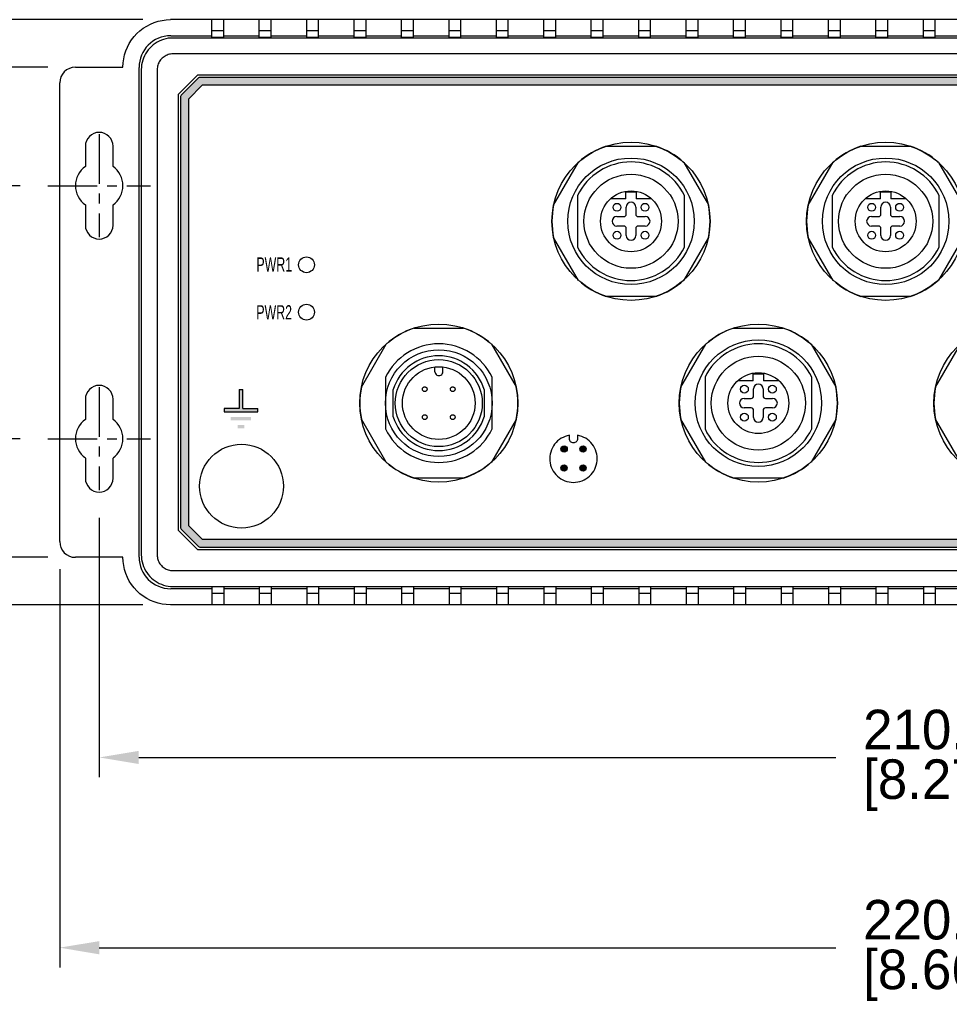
# Model space of a CAD drawing. Header units: inches. Extents: x 0 to 559, y 0 to 432.
# Tile 2 of 5: x 124 to 242, y 136 to 261. Entities that reach past the tile are written whole.
import ezdxf

# ---------------------------------------------------------------- set-up
doc = ezdxf.new("R2010")
doc.units = ezdxf.units.IN
doc.header["$LTSCALE"] = 10
doc.header["$MEASUREMENT"] = 0
doc.linetypes.add('CENTER', pattern=[0.4, 0.25, -0.05, 0.05, -0.05])
doc.layers.add('CENTER', color=40, linetype='CENTER')
doc.layers.add('DIMENSIONS', color=140, linetype='Continuous')
doc.dimstyles.get("Standard").update_dxf_attribs({"dimtxt": 5, "dimasz": 5, "dimexe": 2.5, "dimexo": 3.5, "dimgap": 1, "dimtad": 0, "dimtih": 1, "dimtoh": 1, "dimdec": 1, "dimzin": 0, "dimdsep": 46, "dimtxsty": 'Standard', "dimcen": 0, "dimadec": 0, "dimazin": 0, "dimtfac": 1, "dimtdec": 1, "dimtofl": 0, "dimtmove": 0, "dimatfit": 3, "dimfxl": 1, "dimtolj": 1, "dimtzin": 0, "dimarcsym": 0})

# ---------------------------------------------------------------- blocks, each defined once
blk = doc.blocks.new('*D32')
at = {"layer": 'DEFPOINTS', "color": 0, "transparency": 16777216}
for p in [(127.8, 239.91), (112.41, 207.91), (127.8, 207.91)]:
    blk.add_point(p, dxfattribs=at)
at = {"layer": 'DIMENSIONS', "color": 0, "lineweight": -2, "transparency": 16777216}
for p, q in [((124.3, 239.91), (109.91, 239.91)), ((112.41, 234.91), (112.41, 230.91)), ((112.41, 212.91), (112.41, 216.91)), ((124.3, 207.91), (109.91, 207.91))]:
    blk.add_line(p, q, dxfattribs=at)
at = {"layer": 'DIMENSIONS', "color": 0, "transparency": 16777216}
for points in [[(111.58, 234.91), (113.24, 234.91), (112.41, 239.91)], [(111.58, 212.91), (113.24, 212.91), (112.41, 207.91)]]:
    blk.add_solid(points, dxfattribs=at)
at = {"layer": 'DIMENSIONS', "color": 0, "transparency": 16777216, "char_height": 5, "attachment_point": 5}
for s, insert in [('\\A1;32.0', (112.41, 227.41)), ('\\A1;[1.26]', (112.41, 220.41))]:
    blk.add_mtext(s, dxfattribs=dict(at, insert=insert))
blk = doc.blocks.new('*D33')
at = {"layer": 'DEFPOINTS', "color": 0, "transparency": 16777216}
for p in [(81.67, 254.91), (131.3, 254.91), (131.3, 192.91)]:
    blk.add_point(p, dxfattribs=at)
at = {"layer": 'DIMENSIONS', "color": 0, "lineweight": -2, "transparency": 16777216}
for p, q in [((127.8, 254.91), (79.17, 254.91)), ((81.67, 249.91), (81.67, 230.91)), ((81.67, 197.91), (81.67, 216.91)), ((127.8, 192.91), (79.17, 192.91))]:
    blk.add_line(p, q, dxfattribs=at)
at = {"layer": 'DIMENSIONS', "color": 0, "transparency": 16777216}
for points in [[(80.83, 249.91), (82.5, 249.91), (81.67, 254.91)], [(80.83, 197.91), (82.5, 197.91), (81.67, 192.91)]]:
    blk.add_solid(points, dxfattribs=at)
at = {"layer": 'DIMENSIONS', "color": 0, "transparency": 16777216, "char_height": 5, "attachment_point": 5}
for s, insert in [('\\A1;62.0', (81.67, 227.41)), ('\\A1;[2.44]', (81.67, 220.41))]:
    blk.add_mtext(s, dxfattribs=dict(at, insert=insert))
blk = doc.blocks.new('*D34')
at = {"layer": 'DEFPOINTS', "color": 0, "transparency": 16777216}
for p in [(50.34, 260.91), (143.3, 260.91), (143.3, 186.91)]:
    blk.add_point(p, dxfattribs=at)
at = {"layer": 'DIMENSIONS', "color": 0, "lineweight": -2, "transparency": 16777216}
for p, q in [((139.8, 260.91), (47.84, 260.91)), ((50.34, 255.91), (50.34, 230.91)), ((50.34, 191.91), (50.34, 216.91)), ((139.8, 186.91), (47.84, 186.91))]:
    blk.add_line(p, q, dxfattribs=at)
at = {"layer": 'DIMENSIONS', "color": 0, "transparency": 16777216}
for points in [[(49.51, 255.91), (51.18, 255.91), (50.34, 260.91)], [(49.51, 191.91), (51.18, 191.91), (50.34, 186.91)]]:
    blk.add_solid(points, dxfattribs=at)
at = {"layer": 'DIMENSIONS', "color": 0, "transparency": 16777216, "char_height": 5, "attachment_point": 5}
for s, insert in [('\\A1;74.0', (50.34, 227.41)), ('\\A1;[2.91]', (50.34, 220.41))]:
    blk.add_mtext(s, dxfattribs=dict(at, insert=insert))
blk = doc.blocks.new('*D35')
at = {"layer": 'DEFPOINTS', "color": 0, "transparency": 16777216}
for p in [(134.3, 201.41), (344.3, 201.41), (344.3, 167.6)]:
    blk.add_point(p, dxfattribs=at)
at = {"layer": 'DIMENSIONS', "color": 0, "lineweight": -2, "transparency": 16777216}
for p, q in [((134.3, 197.91), (134.3, 165.1)), ((344.3, 197.91), (344.3, 165.1)), ((139.3, 167.6), (227.47, 167.6)), ((339.3, 167.6), (251.14, 167.6))]:
    blk.add_line(p, q, dxfattribs=at)
at = {"layer": 'DIMENSIONS', "color": 0, "transparency": 16777216}
for points in [[(139.3, 168.43), (139.3, 166.77), (134.3, 167.6)], [(339.3, 168.43), (339.3, 166.77), (344.3, 167.6)]]:
    blk.add_solid(points, dxfattribs=at)
at = {"layer": 'DIMENSIONS', "color": 0, "transparency": 16777216, "char_height": 5, "attachment_point": 5}
for s, insert in [('\\A1;210.0', (239.3, 171.1)), ('\\A1;[8.27]', (239.3, 164.1))]:
    blk.add_mtext(s, dxfattribs=dict(at, insert=insert))
blk = doc.blocks.new('*D36')
at = {"layer": 'DEFPOINTS', "color": 0, "transparency": 16777216}
for p in [(129.3, 194.91), (349.3, 194.91), (349.3, 143.54)]:
    blk.add_point(p, dxfattribs=at)
at = {"layer": 'DIMENSIONS', "color": 0, "lineweight": -2, "transparency": 16777216}
for p, q in [((129.3, 191.41), (129.3, 141.04)), ((349.3, 191.41), (349.3, 141.04)), ((134.3, 143.54), (227.47, 143.54)), ((344.3, 143.54), (251.14, 143.54))]:
    blk.add_line(p, q, dxfattribs=at)
at = {"layer": 'DIMENSIONS', "color": 0, "transparency": 16777216}
for points in [[(134.3, 144.37), (134.3, 142.7), (129.3, 143.54)], [(344.3, 144.37), (344.3, 142.7), (349.3, 143.54)]]:
    blk.add_solid(points, dxfattribs=at)
at = {"layer": 'DIMENSIONS', "color": 0, "transparency": 16777216, "char_height": 5, "attachment_point": 5}
for s, insert in [('\\A1;220.0', (239.3, 147.04)), ('\\A1;[8.66]', (239.3, 140.04))]:
    blk.add_mtext(s, dxfattribs=dict(at, insert=insert))

msp = doc.modelspace()

# ---------------------------------------------------------------- hatches: boundary and pattern name
at = {"ltscale": 2}
h = msp.add_hatch(color=256, dxfattribs=at)
edge = h.paths.add_edge_path()
edge.add_line((146.87, 253.55), (144.66, 251.35))
edge.add_arc((144.8, 251.21), 0.2, 135, 180)
edge.add_line((144.6, 251.21), (144.6, 196.62))
edge.add_arc((144.8, 196.62), 0.2, 180, 225)
edge.add_line((144.66, 196.48), (146.87, 194.27))
edge.add_arc((147.01, 194.41), 0.2, 225, 270)
edge.add_line((147.01, 194.21), (331.59, 194.21))
edge.add_arc((331.59, 194.41), 0.2, 270, 315)
edge.add_line((331.74, 194.27), (333.94, 196.48))
edge.add_arc((333.8, 196.62), 0.2, 315, 360)
edge.add_line((334, 196.62), (334, 251.21))
edge.add_arc((333.8, 251.21), 0.2, 0, 45)
edge.add_line((333.94, 251.35), (331.74, 253.55))
edge.add_arc((331.59, 253.41), 0.2, 45, 90)
edge.add_line((331.59, 253.61), (147.01, 253.61))
edge.add_arc((147.01, 253.41), 0.2, 90, 135)
h.paths.add_polyline_path([(331.26, 252.61), (147.34, 252.61), (145.6, 250.87), (145.6, 196.95), (147.34, 195.21), (331.26, 195.21), (333, 196.95), (333, 250.87)], flags=16)
h = msp.add_hatch(color=256)
h.paths.add_polyline_path([(150.94, 210.67), (150.94, 210.24), (153.51, 210.24), (153.51, 210.67)])
h.paths.add_polyline_path([(151.8, 209.63), (151.8, 209.21), (152.66, 209.21), (152.66, 209.63)])
h.paths.add_polyline_path([(152.02, 214.13), (152.02, 211.72), (150.11, 211.72), (150.11, 211.29), (154.35, 211.29), (154.35, 211.72), (152.45, 211.72), (152.45, 214.13)])
h = msp.add_hatch(color=256)
edge = h.paths.add_edge_path()
edge.add_spline(control_points=[(192.71, 206.61), (192.71, 206.39), (192.89, 206.21), (193.11, 206.21), (193.11, 206.21), (193.33, 206.21), (193.51, 206.39), (193.51, 206.61), (193.51, 206.61), (193.51, 206.83), (193.33, 207.01), (193.11, 207.01), (193.11, 207.01), (192.89, 207.01), (192.71, 206.83), (192.71, 206.61)], knot_values=[0, 0, 0, 0, 0.25, 0.25, 0.25, 0.2501, 0.5, 0.5, 0.5, 0.5001, 0.75, 0.75, 0.75, 0.7501, 1, 1, 1, 1], degree=3, periodic=0)
h = msp.add_hatch(color=256)
edge = h.paths.add_edge_path()
edge.add_spline(control_points=[(195.1, 206.61), (195.1, 206.39), (195.28, 206.21), (195.5, 206.21), (195.5, 206.21), (195.72, 206.21), (195.9, 206.39), (195.9, 206.61), (195.9, 206.61), (195.9, 206.83), (195.72, 207.01), (195.5, 207.01), (195.5, 207.01), (195.28, 207.01), (195.1, 206.83), (195.1, 206.61)], knot_values=[0, 0, 0, 0, 0.25, 0.25, 0.25, 0.2501, 0.5, 0.5, 0.5, 0.5001, 0.75, 0.75, 0.75, 0.7501, 1, 1, 1, 1], degree=3, periodic=0)
h = msp.add_hatch(color=256)
edge = h.paths.add_edge_path()
edge.add_spline(control_points=[(192.7, 204.21), (192.7, 203.99), (192.88, 203.81), (193.1, 203.81), (193.1, 203.81), (193.32, 203.81), (193.5, 203.99), (193.5, 204.21), (193.5, 204.21), (193.5, 204.43), (193.32, 204.61), (193.1, 204.61), (193.1, 204.61), (192.88, 204.61), (192.7, 204.43), (192.7, 204.21)], knot_values=[0, 0, 0, 0, 0.25, 0.25, 0.25, 0.2501, 0.5, 0.5, 0.5, 0.5001, 0.75, 0.75, 0.75, 0.7501, 1, 1, 1, 1], degree=3, periodic=0)
h = msp.add_hatch(color=256)
edge = h.paths.add_edge_path()
edge.add_spline(control_points=[(195.1, 204.21), (195.1, 203.99), (195.28, 203.81), (195.5, 203.81), (195.5, 203.81), (195.72, 203.81), (195.9, 203.99), (195.9, 204.21), (195.9, 204.21), (195.9, 204.43), (195.72, 204.61), (195.5, 204.61), (195.5, 204.61), (195.28, 204.61), (195.1, 204.43), (195.1, 204.21)], knot_values=[0, 0, 0, 0, 0.25, 0.25, 0.25, 0.2501, 0.5, 0.5, 0.5, 0.5001, 0.75, 0.75, 0.75, 0.7501, 1, 1, 1, 1], degree=3, periodic=0)

# ---------------------------------------------------------------- linework, layer by layer
for p, q in [((335.31, 260.91), (143.3, 260.91)), ((148.55, 258.64), (148.55, 260.91)), ((150.05, 258.64), (150.05, 260.91)), ((154.55, 258.64), (154.55, 260.91)), ((156.05, 258.64), (156.05, 260.91)), ((160.55, 258.64), (160.55, 260.91)), ((162.05, 258.64), (162.05, 260.91)), ((166.55, 258.64), (166.55, 260.91)), ((168.05, 258.64), (168.05, 260.91)), ((172.55, 258.64), (172.55, 260.91)), ((174.05, 258.64), (174.05, 260.91)), ((178.55, 258.64), (178.55, 260.91)), ((180.05, 258.64), (180.05, 260.91)), ((184.55, 258.64), (184.55, 260.91)), ((186.05, 258.64), (186.05, 260.91)), ((190.55, 258.64), (190.55, 260.91)), ((192.05, 258.64), (192.05, 260.91)), ((196.55, 258.64), (196.55, 260.91)), ((198.05, 258.64), (198.05, 260.91)), ((202.55, 258.64), (202.55, 260.91)), ((204.05, 258.64), (204.05, 260.91)), ((208.55, 258.64), (208.55, 260.91)), ((210.05, 258.64), (210.05, 260.91)), ((214.55, 258.64), (214.55, 260.91)), ((216.05, 258.64), (216.05, 260.91)), ((220.55, 258.64), (220.55, 260.91)), ((222.05, 258.64), (222.05, 260.91)), ((226.55, 258.64), (226.55, 260.91)), ((228.05, 258.64), (228.05, 260.91)), ((232.55, 258.64), (232.55, 260.91)), ((234.05, 258.64), (234.05, 260.91)), ((238.55, 258.64), (238.55, 260.91)), ((240.05, 258.64), (240.05, 260.91)), ((150.05, 259.49), (148.55, 259.49)), ((156.05, 259.49), (154.55, 259.49)), ((162.05, 259.49), (160.55, 259.49)), ((168.05, 259.49), (166.55, 259.49)), ((174.05, 259.49), (172.55, 259.49)), ((180.05, 259.49), (178.55, 259.49)), ((186.05, 259.49), (184.55, 259.49)), ((192.05, 259.49), (190.55, 259.49)), ((198.05, 259.49), (196.55, 259.49)), ((204.05, 259.49), (202.55, 259.49)), ((210.05, 259.49), (208.55, 259.49)), ((216.05, 259.49), (214.55, 259.49)), ((222.05, 259.49), (220.55, 259.49)), ((228.05, 259.49), (226.55, 259.49)), ((234.05, 259.49), (232.55, 259.49)), ((240.05, 259.49), (238.55, 259.49)), ((143.34, 258.87), (148.55, 258.87)), ((334.99, 258.59), (143.62, 258.59)), ((150.05, 258.64), (148.55, 258.64)), ((150.05, 258.87), (154.55, 258.87)), ((156.05, 258.64), (154.55, 258.64)), ((156.05, 258.87), (160.55, 258.87)), ((162.05, 258.64), (160.55, 258.64)), ((162.05, 258.87), (166.55, 258.87)), ((168.05, 258.64), (166.55, 258.64)), ((168.05, 258.87), (172.55, 258.87)), ((174.05, 258.64), (172.55, 258.64)), ((174.05, 258.87), (178.55, 258.87)), ((180.05, 258.64), (178.55, 258.64)), ((180.05, 258.87), (184.55, 258.87)), ((186.05, 258.64), (184.55, 258.64)), ((186.05, 258.87), (190.55, 258.87)), ((192.05, 258.64), (190.55, 258.64)), ((192.05, 258.87), (196.55, 258.87)), ((198.05, 258.64), (196.55, 258.64)), ((198.05, 258.87), (202.55, 258.87)), ((204.05, 258.64), (202.55, 258.64)), ((204.05, 258.87), (208.55, 258.87)), ((210.05, 258.64), (208.55, 258.64)), ((210.05, 258.87), (214.55, 258.87)), ((216.05, 258.64), (214.55, 258.64)), ((216.05, 258.87), (220.55, 258.87)), ((222.05, 258.64), (220.55, 258.64)), ((222.05, 258.87), (226.55, 258.87)), ((228.05, 258.64), (226.55, 258.64)), ((228.05, 258.87), (232.55, 258.87)), ((234.05, 258.64), (232.55, 258.64)), ((234.05, 258.87), (238.55, 258.87)), ((240.05, 258.64), (238.55, 258.64)), ((240.05, 258.87), (244.55, 258.87)), ((334.99, 256.57), (143.62, 256.57)), ((131.3, 254.91), (137.3, 254.91)), ((139.34, 192.94), (139.34, 254.87)), ((139.62, 254.59), (139.62, 193.22)), ((141.64, 254.59), (141.64, 193.22)), ((129.3, 194.91), (129.3, 252.91)), ((146.75, 253.91), (144.3, 251.46)), ((146.87, 253.55), (144.66, 251.35)), ((331.85, 253.91), (146.75, 253.91)), ((331.59, 253.61), (147.01, 253.61)), ((147.34, 252.61), (145.6, 250.87)), ((331.26, 252.61), (147.34, 252.61)), ((144.3, 251.46), (144.3, 196.36)), ((144.6, 251.21), (144.6, 196.62)), ((145.6, 250.87), (145.6, 196.95)), ((132.55, 244.91), (132.55, 242.34)), ((136.05, 242.34), (136.05, 244.91)), ((198.45, 244.91), (204.69, 244.91)), ((230.66, 244.91), (236.9, 244.91)), ((191.78, 237.44), (194.92, 242.87)), ((208.25, 242.85), (211.36, 237.47)), ((223.99, 237.44), (227.13, 242.87)), ((240.46, 242.85), (243.57, 237.47)), ((200.9, 238.25), (200.9, 239.12)), ((200.9, 239.12), (202.24, 239.12)), ((202.24, 239.12), (202.24, 238.25)), ((233.11, 238.25), (233.11, 239.12)), ((233.11, 239.12), (234.45, 239.12)), ((234.45, 239.12), (234.45, 238.25)), ((194.82, 238.68), (194.82, 232.14)), ((200.9, 238.25), (198.98, 238.25)), ((204.16, 238.25), (202.24, 238.25)), ((208.32, 232.14), (208.32, 238.68)), ((227.03, 238.68), (227.03, 232.14)), ((233.11, 238.25), (231.19, 238.25)), ((236.37, 238.25), (234.45, 238.25)), ((240.53, 232.14), (240.53, 238.68)), ((132.55, 237.47), (132.55, 234.91)), ((136.05, 234.91), (136.05, 237.47)), ((200.97, 236.31), (200.97, 237.21)), ((202.17, 237.21), (202.17, 236.31)), ((233.18, 236.31), (233.18, 237.21)), ((234.38, 237.21), (234.38, 236.31)), ((199.77, 236.01), (200.67, 236.01)), ((202.47, 236.01), (203.37, 236.01)), ((231.98, 236.01), (232.88, 236.01)), ((234.68, 236.01), (235.58, 236.01)), ((200.67, 234.8), (199.77, 234.8)), ((200.97, 233.61), (200.97, 234.5)), ((202.17, 234.5), (202.17, 233.61)), ((203.37, 234.8), (202.47, 234.8)), ((232.88, 234.8), (231.98, 234.8)), ((233.18, 233.61), (233.18, 234.5)), ((234.38, 234.5), (234.38, 233.61)), ((235.58, 234.8), (234.68, 234.8)), ((194.92, 227.94), (191.78, 233.37)), ((211.36, 233.35), (208.25, 227.96)), ((227.13, 227.94), (223.99, 233.37)), ((243.57, 233.35), (240.46, 227.96)), ((204.69, 225.91), (198.45, 225.91)), ((236.9, 225.91), (230.66, 225.91)), ((174.14, 221.91), (180.39, 221.91)), ((214.55, 221.91), (220.8, 221.91)), ((167.47, 214.44), (170.61, 219.87)), ((183.94, 219.85), (187.05, 214.47)), ((207.89, 214.44), (211.02, 219.87)), ((224.35, 219.85), (227.46, 214.47)), ((240.09, 214.44), (243.23, 219.87)), ((170.51, 215.68), (170.51, 209.14)), ((184.01, 209.14), (184.01, 215.68)), ((210.93, 215.68), (210.93, 209.14)), ((217.01, 215.25), (217.01, 216.12)), ((217.01, 216.12), (218.34, 216.12)), ((218.34, 216.12), (218.34, 215.25)), ((224.43, 209.14), (224.43, 215.68)), ((217.01, 215.25), (215.09, 215.25)), ((217.07, 213.31), (217.07, 214.21)), ((218.28, 214.21), (218.28, 213.31)), ((220.26, 215.25), (218.34, 215.25)), ((215.88, 213.01), (216.77, 213.01)), ((218.58, 213.01), (219.48, 213.01)), ((132.55, 212.91), (132.55, 210.34)), ((136.05, 210.34), (136.05, 212.91)), ((216.77, 211.8), (215.88, 211.8)), ((219.48, 211.8), (218.58, 211.8)), ((217.07, 210.61), (217.07, 211.5)), ((218.28, 211.5), (218.28, 210.61)), ((170.61, 204.94), (167.47, 210.37)), ((187.05, 210.35), (183.94, 204.96)), ((211.02, 204.94), (207.88, 210.37)), ((227.46, 210.35), (224.35, 204.96)), ((243.23, 204.94), (240.09, 210.37)), ((132.55, 205.47), (132.55, 202.91)), ((136.05, 202.91), (136.05, 205.47)), ((180.39, 202.91), (174.14, 202.91)), ((220.8, 202.91), (214.55, 202.91)), ((145.6, 196.95), (147.34, 195.21)), ((144.3, 196.36), (146.75, 193.91)), ((144.66, 196.48), (146.87, 194.27)), ((147.34, 195.21), (331.26, 195.21)), ((146.75, 193.91), (331.85, 193.91)), ((147.01, 194.21), (331.59, 194.21)), ((137.3, 192.91), (131.3, 192.91)), ((143.62, 191.24), (334.99, 191.24)), ((148.55, 188.94), (143.34, 188.94)), ((143.62, 189.22), (334.99, 189.22)), ((150.05, 189.18), (148.55, 189.18)), ((148.55, 189.18), (148.55, 186.91)), ((150.05, 188.32), (148.55, 188.32)), ((150.05, 189.18), (150.05, 186.91)), ((154.55, 188.94), (150.05, 188.94)), ((156.05, 189.18), (154.55, 189.18)), ((154.55, 189.18), (154.55, 186.91)), ((156.05, 188.32), (154.55, 188.32)), ((156.05, 189.18), (156.05, 186.91)), ((160.55, 188.94), (156.05, 188.94)), ((162.05, 189.18), (160.55, 189.18)), ((160.55, 189.18), (160.55, 186.91)), ((162.05, 188.32), (160.55, 188.32)), ((162.05, 189.18), (162.05, 186.91)), ((166.55, 188.94), (162.05, 188.94)), ((168.05, 189.18), (166.55, 189.18)), ((166.55, 189.18), (166.55, 186.91)), ((168.05, 188.32), (166.55, 188.32)), ((168.05, 189.18), (168.05, 186.91)), ((172.55, 188.94), (168.05, 188.94)), ((174.05, 189.18), (172.55, 189.18)), ((172.55, 189.18), (172.55, 186.91)), ((174.05, 188.32), (172.55, 188.32)), ((174.05, 189.18), (174.05, 186.91)), ((178.55, 188.94), (174.05, 188.94)), ((180.05, 189.18), (178.55, 189.18)), ((178.55, 189.18), (178.55, 186.91)), ((180.05, 188.32), (178.55, 188.32)), ((180.05, 189.18), (180.05, 186.91)), ((184.55, 188.94), (180.05, 188.94)), ((186.05, 189.18), (184.55, 189.18)), ((184.55, 189.18), (184.55, 186.91)), ((186.05, 188.32), (184.55, 188.32)), ((186.05, 189.18), (186.05, 186.91)), ((190.55, 188.94), (186.05, 188.94)), ((192.05, 189.18), (190.55, 189.18)), ((190.55, 189.18), (190.55, 186.91)), ((192.05, 188.32), (190.55, 188.32)), ((192.05, 189.18), (192.05, 186.91)), ((196.55, 188.94), (192.05, 188.94)), ((198.05, 189.18), (196.55, 189.18)), ((196.55, 189.18), (196.55, 186.91)), ((198.05, 188.32), (196.55, 188.32)), ((198.05, 189.18), (198.05, 186.91)), ((202.55, 188.94), (198.05, 188.94)), ((202.55, 189.18), (202.55, 186.91)), ((204.05, 189.18), (202.55, 189.18)), ((204.05, 188.32), (202.55, 188.32)), ((204.05, 189.18), (204.05, 186.91)), ((208.55, 188.94), (204.05, 188.94)), ((208.55, 189.18), (208.55, 186.91)), ((210.05, 189.18), (208.55, 189.18)), ((210.05, 188.32), (208.55, 188.32)), ((210.05, 189.18), (210.05, 186.91)), ((214.55, 188.94), (210.05, 188.94)), ((214.55, 189.18), (214.55, 186.91)), ((216.05, 189.18), (214.55, 189.18)), ((216.05, 188.32), (214.55, 188.32)), ((216.05, 189.18), (216.05, 186.91)), ((220.55, 188.94), (216.05, 188.94)), ((220.55, 189.18), (220.55, 186.91)), ((222.05, 189.18), (220.55, 189.18)), ((222.05, 188.32), (220.55, 188.32)), ((222.05, 189.18), (222.05, 186.91)), ((226.55, 188.94), (222.05, 188.94)), ((226.55, 189.18), (226.55, 186.91)), ((228.05, 189.18), (226.55, 189.18)), ((228.05, 188.32), (226.55, 188.32)), ((228.05, 189.18), (228.05, 186.91)), ((232.55, 188.94), (228.05, 188.94)), ((232.55, 189.18), (232.55, 186.91)), ((234.05, 189.18), (232.55, 189.18)), ((234.05, 188.32), (232.55, 188.32)), ((234.05, 189.18), (234.05, 186.91)), ((238.55, 188.94), (234.05, 188.94)), ((238.55, 189.18), (238.55, 186.91)), ((240.05, 189.18), (238.55, 189.18)), ((240.05, 188.32), (238.55, 188.32)), ((240.05, 189.18), (240.05, 186.91)), ((244.55, 188.94), (240.05, 188.94)), ((335.31, 186.91), (143.3, 186.91))]:
    msp.add_line(p, q)
for p, q in [((152.02, 214.13), (152.02, 211.72)), ((152.02, 214.13), (152.45, 214.13)), ((152.45, 211.72), (152.45, 214.13)), ((152.02, 211.72), (150.11, 211.72)), ((150.11, 211.72), (150.11, 211.29)), ((152.45, 211.72), (154.35, 211.72)), ((154.35, 211.29), (154.35, 211.72)), ((150.11, 211.29), (154.35, 211.29))]:
    msp.add_line(p, q, dxfattribs=at)
for points in [[(137.3, 254.91), (137.33, 255.43), (137.4, 255.95), (137.51, 256.45), (137.67, 256.95), (137.87, 257.44), (138.11, 257.9), (138.39, 258.34), (138.71, 258.76), (139.06, 259.15), (139.45, 259.5), (139.87, 259.82), (140.31, 260.1), (140.77, 260.34), (141.26, 260.55), (141.76, 260.7), (142.26, 260.81), (142.78, 260.88), (143.3, 260.91)], [(143.62, 258.59), (143.32, 258.58), (143.02, 258.55), (142.73, 258.49), (142.44, 258.41), (142.16, 258.32), (141.88, 258.2), (141.62, 258.06), (141.37, 257.9), (141.12, 257.72), (140.9, 257.52), (140.69, 257.31), (140.49, 257.09), (140.31, 256.84), (140.15, 256.59), (140.01, 256.33), (139.9, 256.05), (139.8, 255.77), (139.72, 255.48), (139.66, 255.19), (139.63, 254.89), (139.62, 254.59)], [(143.62, 256.57), (143.47, 256.57), (143.32, 256.55), (143.18, 256.53), (143.04, 256.49), (142.9, 256.44), (142.76, 256.38), (142.63, 256.31), (142.5, 256.23), (142.38, 256.14), (142.27, 256.05), (142.16, 255.94), (142.07, 255.83), (141.98, 255.71), (141.9, 255.58), (141.83, 255.45), (141.77, 255.31), (141.72, 255.17), (141.69, 255.03), (141.66, 254.89), (141.64, 254.74), (141.64, 254.59)], [(139.62, 193.22), (139.63, 192.92), (139.66, 192.62), (139.72, 192.33), (139.8, 192.04), (139.9, 191.76), (140.01, 191.49), (140.15, 191.22), (140.31, 190.97), (140.49, 190.73), (140.69, 190.5), (140.9, 190.29), (141.12, 190.09), (141.37, 189.92), (141.62, 189.76), (141.88, 189.62), (142.16, 189.5), (142.44, 189.4), (142.73, 189.32), (143.02, 189.27), (143.32, 189.23), (143.62, 189.22)], [(141.64, 193.22), (141.64, 193.07), (141.66, 192.93), (141.69, 192.78), (141.72, 192.64), (141.77, 192.5), (141.83, 192.36), (141.9, 192.23), (141.98, 192.1), (142.07, 191.99), (142.16, 191.87), (142.27, 191.77), (142.38, 191.67), (142.5, 191.58), (142.63, 191.5), (142.76, 191.43), (142.9, 191.37), (143.04, 191.33), (143.18, 191.29), (143.32, 191.26), (143.47, 191.24), (143.62, 191.24)], [(143.3, 186.91), (142.78, 186.93), (142.26, 187), (141.76, 187.11), (141.26, 187.27), (140.77, 187.47), (140.31, 187.71), (139.87, 187.99), (139.45, 188.31), (139.06, 188.66), (138.71, 189.05), (138.39, 189.47), (138.11, 189.91), (137.87, 190.37), (137.67, 190.86), (137.51, 191.36), (137.4, 191.86), (137.33, 192.38), (137.3, 192.91)]]:
    msp.add_lwpolyline(points)
for centre, radius in [((201.57, 235.41), 8), ((233.78, 235.41), 8), ((201.57, 235.41), 5.95), ((233.78, 235.41), 5.95), ((201.57, 235.41), 3.85), ((233.78, 235.41), 3.85), ((199.8, 237.18), 0.5), ((203.34, 237.18), 0.5), ((232.01, 237.18), 0.5), ((235.55, 237.18), 0.5), ((199.8, 233.64), 0.5), ((203.34, 233.64), 0.5), ((232.01, 233.64), 0.5), ((235.55, 233.64), 0.5), ((160.52, 229.91), 1), ((160.52, 223.91), 1), ((177.26, 212.41), 10), ((217.68, 212.41), 8), ((177.26, 212.41), 6.75), ((217.68, 212.41), 5.95), ((217.68, 212.41), 3.85), ((215.91, 214.18), 0.5), ((219.45, 214.18), 0.5), ((215.91, 210.64), 0.5), ((219.45, 210.64), 0.5), ((152.3, 201.91), 5.3)]:
    msp.add_circle(centre, radius)
for centre, radius, start, end in [((131.3, 252.91), 2, 90, 180), ((147.01, 253.41), 0.2, 90, 135), ((144.8, 251.21), 0.2, 135, 180), ((134.3, 244.91), 1.75, 0, 180), ((201.57, 235.41), 10, 108.1949, 131.7286), ((201.57, 235.41), 10, 48.1125, 71.8051), ((233.78, 235.41), 10, 108.1949, 131.7286), ((233.78, 235.41), 10, 48.1125, 71.8051), ((201.57, 235.41), 7.5, 25.8419, 154.1581), ((233.78, 235.41), 7.5, 25.8419, 154.1581), ((134.3, 239.91), 3, 125.6853, 234.3147), ((134.3, 239.91), 3, 305.6853, 54.3147), ((201.57, 235.41), 10, 168.2714, 191.7231), ((201.57, 237.21), 0.603, 0, 180), ((201.57, 235.41), 10, 348.107, 11.8875), ((233.78, 235.41), 10, 168.2714, 191.7231), ((233.78, 237.21), 0.603, 0, 180), ((199.77, 235.41), 0.603, 90, 270), ((200.67, 236.31), 0.3, 270, 0), ((202.47, 236.31), 0.3, 180, 270), ((203.37, 235.41), 0.603, 270, 90), ((231.98, 235.41), 0.603, 90, 270), ((232.88, 236.31), 0.3, 270, 0), ((234.68, 236.31), 0.3, 180, 270), ((235.58, 235.41), 0.603, 270, 90), ((134.3, 234.91), 1.75, 180, 0), ((200.67, 234.5), 0.3, 0, 90), ((202.47, 234.5), 0.3, 90, 180), ((232.88, 234.5), 0.3, 0, 90), ((234.68, 234.5), 0.3, 90, 180), ((201.57, 233.61), 0.603, 180, 0), ((233.78, 233.61), 0.603, 180, 0), ((201.57, 235.41), 7.5, 205.8419, 334.1581), ((233.78, 235.41), 7.5, 205.8419, 334.1581), ((201.57, 235.41), 10, 228.2769, 251.8051), ((201.57, 235.41), 10, 288.1949, 311.893), ((233.78, 235.41), 10, 228.2769, 251.8051), ((233.78, 235.41), 10, 288.1949, 311.893), ((177.26, 212.41), 10, 108.1949, 131.7286), ((177.26, 212.41), 10, 48.1125, 71.8051), ((217.68, 212.41), 10, 108.1949, 131.7286), ((217.68, 212.41), 10, 48.1125, 71.8051), ((177.26, 212.41), 7.5, 25.8419, 154.1581), ((217.68, 212.41), 7.5, 25.8419, 154.1581), ((134.3, 212.91), 1.75, 0, 180), ((177.26, 212.41), 10, 168.2714, 191.7231), ((177.26, 212.41), 10, 348.107, 11.8875), ((217.68, 212.41), 10, 168.2714, 191.7231), ((217.68, 214.21), 0.603, 0, 180), ((217.68, 212.41), 10, 348.107, 11.8875), ((249.89, 212.41), 10, 168.2714, 191.7231), ((215.88, 212.41), 0.603, 90, 270), ((216.77, 213.31), 0.3, 270, 0), ((218.58, 213.31), 0.3, 180, 270), ((219.48, 212.41), 0.603, 270, 90), ((216.77, 211.5), 0.3, 0, 90), ((218.58, 211.5), 0.3, 90, 180), ((217.68, 210.61), 0.603, 180, 0), ((134.3, 207.91), 3, 125.6853, 234.3147), ((134.3, 207.91), 3, 305.6853, 54.3147), ((177.26, 212.41), 7.5, 205.8419, 334.1581), ((217.68, 212.41), 7.5, 205.8419, 334.1581), ((177.26, 212.41), 10, 228.2769, 251.8051), ((177.26, 212.41), 10, 288.1949, 311.893), ((217.68, 212.41), 10, 228.2769, 251.8051), ((217.68, 212.41), 10, 288.1949, 311.893), ((134.3, 202.91), 1.75, 180, 0), ((144.8, 196.62), 0.2, 180, 225), ((131.3, 194.91), 2, 180, 270), ((147.01, 194.41), 0.2, 225, 270)]:
    msp.add_arc(centre, radius, start, end)
for centre, major_axis in [((143.34, 254.87), (-2.83, 2.83)), ((143.34, 192.94), (-2.83, -2.83))]:
    msp.add_ellipse(centre, major_axis=major_axis, ratio=0.999924, start_param=-0.78536, end_param=0.78536)
for centre in [(201.57, 235.41), (233.78, 235.41), (217.67, 212.41), (249.88, 212.41)]:
    msp.add_ellipse(centre, major_axis=(0, 10), ratio=1)
for points, knots in [([(183, 214.12), (182.24, 216.66), (179.9, 218.41), (177.25, 218.41), (177.25, 218.41), (174.59, 218.41), (172.25, 216.66), (171.5, 214.12)], [0, 0, 0, 0, 0.5, 0.5, 0.5, 0.5, 1, 1, 1, 1]), ([(182.75, 212.41), (182.75, 215.44), (180.28, 217.91), (177.25, 217.91), (177.25, 217.91), (174.21, 217.91), (171.75, 215.44), (171.75, 212.41), (171.75, 212.41), (171.75, 209.37), (174.21, 206.91), (177.25, 206.91), (177.25, 206.91), (180.28, 206.91), (182.75, 209.37), (182.75, 212.41)], [0, 0, 0, 0, 0.25, 0.25, 0.25, 0.25, 0.5, 0.5, 0.5, 0.5, 0.75, 0.75, 0.75, 0.75, 1, 1, 1, 1]), ([(181.85, 212.41), (181.85, 214.95), (179.79, 217.01), (177.25, 217.01), (177.25, 217.01), (174.71, 217.01), (172.65, 214.95), (172.65, 212.41), (172.65, 212.41), (172.65, 209.87), (174.71, 207.81), (177.25, 207.81), (177.25, 207.81), (179.79, 207.81), (181.85, 209.87), (181.85, 212.41)], [0, 0, 0, 0, 0.25, 0.25, 0.25, 0.25, 0.5, 0.5, 0.5, 0.5, 0.75, 0.75, 0.75, 0.75, 1, 1, 1, 1]), ([(176.77, 216.39), (176.77, 216.21), (176.86, 216.05), (177.02, 215.96), (177.02, 215.96), (177.17, 215.87), (177.36, 215.87), (177.52, 215.95), (177.52, 215.95), (177.67, 216.04), (177.77, 216.21), (177.77, 216.39)], [0, 0, 0, 0, 0.333333, 0.333333, 0.333333, 0.333333, 0.666667, 0.666667, 0.666667, 0.666667, 1, 1, 1, 1]), ([(175.18, 214.17), (175.18, 214.21), (175.19, 214.25), (175.2, 214.29), (175.2, 214.29), (175.21, 214.31), (175.22, 214.32), (175.23, 214.34), (175.23, 214.34), (175.24, 214.36), (175.25, 214.37), (175.27, 214.39), (175.27, 214.39), (175.29, 214.41), (175.33, 214.44), (175.36, 214.45), (175.36, 214.45), (175.4, 214.47), (175.44, 214.47), (175.48, 214.47)], [0, 0, 0, 0, 0.2, 0.2, 0.2, 0.2, 0.4, 0.4, 0.4, 0.4, 0.6, 0.6, 0.6, 0.6, 0.8, 0.8, 0.8, 0.8, 1, 1, 1, 1]), ([(175.48, 214.47), (175.52, 214.47), (175.56, 214.47), (175.59, 214.45), (175.59, 214.45), (175.61, 214.45), (175.63, 214.44), (175.64, 214.43), (175.64, 214.43), (175.66, 214.41), (175.68, 214.4), (175.69, 214.39), (175.69, 214.39), (175.72, 214.36), (175.74, 214.33), (175.76, 214.29), (175.76, 214.29), (175.77, 214.25), (175.77, 214.21), (175.78, 214.17)], [0, 0, 0, 0, 0.2, 0.2, 0.2, 0.2, 0.4, 0.4, 0.4, 0.4, 0.6, 0.6, 0.6, 0.6, 0.8, 0.8, 0.8, 0.8, 1, 1, 1, 1]), ([(178.71, 214.17), (178.72, 214.21), (178.72, 214.25), (178.74, 214.29), (178.74, 214.29), (178.74, 214.31), (178.75, 214.32), (178.76, 214.34), (178.76, 214.34), (178.78, 214.36), (178.79, 214.37), (178.8, 214.39), (178.8, 214.39), (178.83, 214.41), (178.86, 214.44), (178.9, 214.45), (178.9, 214.45), (178.94, 214.47), (178.98, 214.47), (179.01, 214.47)], [0, 0, 0, 0, 0.2, 0.2, 0.2, 0.2, 0.4, 0.4, 0.4, 0.4, 0.6, 0.6, 0.6, 0.6, 0.8, 0.8, 0.8, 0.8, 1, 1, 1, 1]), ([(179.01, 214.47), (179.05, 214.47), (179.09, 214.47), (179.13, 214.45), (179.13, 214.45), (179.15, 214.45), (179.16, 214.44), (179.18, 214.43), (179.18, 214.43), (179.2, 214.41), (179.21, 214.4), (179.23, 214.39), (179.23, 214.39), (179.25, 214.36), (179.28, 214.33), (179.29, 214.29), (179.29, 214.29), (179.31, 214.25), (179.31, 214.21), (179.31, 214.17)], [0, 0, 0, 0, 0.2, 0.2, 0.2, 0.2, 0.4, 0.4, 0.4, 0.4, 0.6, 0.6, 0.6, 0.6, 0.8, 0.8, 0.8, 0.8, 1, 1, 1, 1]), ([(171.5, 210.69), (171.5, 211.26), (171.5, 211.84), (171.5, 212.41), (171.5, 212.41), (171.5, 212.98), (171.5, 213.55), (171.5, 214.12)], [0, 0, 0, 0, 0.5, 0.5, 0.5, 0.5, 1, 1, 1, 1]), ([(175.78, 214.17), (175.78, 214.14), (175.77, 214.11), (175.76, 214.08), (175.76, 214.08), (175.75, 214.05), (175.74, 214.02), (175.72, 213.99), (175.72, 213.99), (175.71, 213.98), (175.69, 213.96), (175.67, 213.95), (175.67, 213.95), (175.66, 213.93), (175.64, 213.92), (175.62, 213.91), (175.62, 213.91), (175.6, 213.9), (175.58, 213.89), (175.55, 213.88), (175.55, 213.88), (175.53, 213.88), (175.5, 213.87), (175.48, 213.87), (175.48, 213.87), (175.45, 213.87), (175.43, 213.88), (175.41, 213.88), (175.41, 213.88), (175.38, 213.89), (175.36, 213.9), (175.34, 213.91), (175.34, 213.91), (175.32, 213.92), (175.3, 213.93), (175.28, 213.95), (175.28, 213.95), (175.27, 213.96), (175.25, 213.98), (175.24, 213.99), (175.24, 213.99), (175.22, 214.02), (175.2, 214.05), (175.19, 214.08), (175.19, 214.08), (175.18, 214.11), (175.18, 214.14), (175.18, 214.17)], [0, 0, 0, 0, 0.083333, 0.083333, 0.083333, 0.083333, 0.166667, 0.166667, 0.166667, 0.166667, 0.25, 0.25, 0.25, 0.25, 0.333333, 0.333333, 0.333333, 0.333333, 0.416667, 0.416667, 0.416667, 0.416667, 0.5, 0.5, 0.5, 0.5, 0.583333, 0.583333, 0.583333, 0.583333, 0.666667, 0.666667, 0.666667, 0.666667, 0.75, 0.75, 0.75, 0.75, 0.833333, 0.833333, 0.833333, 0.833333, 0.916667, 0.916667, 0.916667, 0.916667, 1, 1, 1, 1]), ([(179.31, 214.17), (179.31, 214.14), (179.31, 214.11), (179.3, 214.08), (179.3, 214.08), (179.29, 214.05), (179.27, 214.02), (179.25, 213.99), (179.25, 213.99), (179.24, 213.98), (179.23, 213.96), (179.21, 213.95), (179.21, 213.95), (179.19, 213.93), (179.18, 213.92), (179.16, 213.91), (179.16, 213.91), (179.13, 213.9), (179.11, 213.89), (179.09, 213.88), (179.09, 213.88), (179.06, 213.88), (179.04, 213.87), (179.01, 213.87), (179.01, 213.87), (178.99, 213.87), (178.97, 213.88), (178.94, 213.88), (178.94, 213.88), (178.92, 213.89), (178.9, 213.9), (178.87, 213.91), (178.87, 213.91), (178.85, 213.92), (178.84, 213.93), (178.82, 213.95), (178.82, 213.95), (178.8, 213.96), (178.79, 213.98), (178.77, 213.99), (178.77, 213.99), (178.76, 214.02), (178.74, 214.05), (178.73, 214.08), (178.73, 214.08), (178.72, 214.11), (178.72, 214.14), (178.71, 214.17)], [0, 0, 0, 0, 0.083333, 0.083333, 0.083333, 0.083333, 0.166667, 0.166667, 0.166667, 0.166667, 0.25, 0.25, 0.25, 0.25, 0.333333, 0.333333, 0.333333, 0.333333, 0.416667, 0.416667, 0.416667, 0.416667, 0.5, 0.5, 0.5, 0.5, 0.583333, 0.583333, 0.583333, 0.583333, 0.666667, 0.666667, 0.666667, 0.666667, 0.75, 0.75, 0.75, 0.75, 0.833333, 0.833333, 0.833333, 0.833333, 0.916667, 0.916667, 0.916667, 0.916667, 1, 1, 1, 1]), ([(183, 214.12), (183, 213.55), (183, 212.98), (183, 212.41), (183, 212.41), (183, 211.84), (183, 211.26), (183, 210.69)], [0, 0, 0, 0, 0.5, 0.5, 0.5, 0.5, 1, 1, 1, 1]), ([(171.5, 210.69), (172.25, 208.15), (174.59, 206.41), (177.25, 206.41), (177.25, 206.41), (179.9, 206.41), (182.24, 208.15), (183, 210.69)], [0, 0, 0, 0, 0.5, 0.5, 0.5, 0.5, 1, 1, 1, 1]), ([(175.18, 210.64), (175.18, 210.68), (175.19, 210.72), (175.2, 210.75), (175.2, 210.75), (175.21, 210.77), (175.22, 210.79), (175.23, 210.8), (175.23, 210.8), (175.24, 210.82), (175.25, 210.84), (175.27, 210.85), (175.27, 210.85), (175.29, 210.88), (175.33, 210.9), (175.36, 210.92), (175.36, 210.92), (175.4, 210.93), (175.44, 210.93), (175.48, 210.94)], [0, 0, 0, 0, 0.2, 0.2, 0.2, 0.2, 0.4, 0.4, 0.4, 0.4, 0.6, 0.6, 0.6, 0.6, 0.8, 0.8, 0.8, 0.8, 1, 1, 1, 1]), ([(175.78, 210.64), (175.78, 210.61), (175.77, 210.57), (175.76, 210.54), (175.76, 210.54), (175.75, 210.51), (175.74, 210.48), (175.72, 210.46), (175.72, 210.46), (175.71, 210.44), (175.69, 210.42), (175.67, 210.41), (175.67, 210.41), (175.66, 210.4), (175.64, 210.38), (175.62, 210.37), (175.62, 210.37), (175.6, 210.36), (175.58, 210.35), (175.55, 210.35), (175.55, 210.35), (175.53, 210.34), (175.5, 210.34), (175.48, 210.34), (175.48, 210.34), (175.45, 210.34), (175.43, 210.34), (175.41, 210.35), (175.41, 210.35), (175.38, 210.35), (175.36, 210.36), (175.34, 210.37), (175.34, 210.37), (175.32, 210.38), (175.3, 210.4), (175.28, 210.41), (175.28, 210.41), (175.27, 210.43), (175.25, 210.44), (175.24, 210.46), (175.24, 210.46), (175.22, 210.48), (175.2, 210.51), (175.19, 210.54), (175.19, 210.54), (175.18, 210.57), (175.18, 210.61), (175.18, 210.64)], [0, 0, 0, 0, 0.083333, 0.083333, 0.083333, 0.083333, 0.166667, 0.166667, 0.166667, 0.166667, 0.25, 0.25, 0.25, 0.25, 0.333333, 0.333333, 0.333333, 0.333333, 0.416667, 0.416667, 0.416667, 0.416667, 0.5, 0.5, 0.5, 0.5, 0.583333, 0.583333, 0.583333, 0.583333, 0.666667, 0.666667, 0.666667, 0.666667, 0.75, 0.75, 0.75, 0.75, 0.833333, 0.833333, 0.833333, 0.833333, 0.916667, 0.916667, 0.916667, 0.916667, 1, 1, 1, 1]), ([(175.48, 210.94), (175.52, 210.93), (175.56, 210.93), (175.59, 210.92), (175.59, 210.92), (175.61, 210.91), (175.63, 210.9), (175.64, 210.89), (175.64, 210.89), (175.66, 210.88), (175.68, 210.87), (175.69, 210.85), (175.69, 210.85), (175.72, 210.82), (175.74, 210.79), (175.76, 210.75), (175.76, 210.75), (175.77, 210.72), (175.77, 210.68), (175.78, 210.64)], [0, 0, 0, 0, 0.2, 0.2, 0.2, 0.2, 0.4, 0.4, 0.4, 0.4, 0.6, 0.6, 0.6, 0.6, 0.8, 0.8, 0.8, 0.8, 1, 1, 1, 1]), ([(178.71, 210.64), (178.72, 210.68), (178.72, 210.72), (178.74, 210.75), (178.74, 210.75), (178.74, 210.77), (178.75, 210.79), (178.76, 210.8), (178.76, 210.8), (178.78, 210.82), (178.79, 210.84), (178.8, 210.85), (178.8, 210.85), (178.83, 210.88), (178.86, 210.9), (178.9, 210.92), (178.9, 210.92), (178.94, 210.93), (178.98, 210.93), (179.01, 210.94)], [0, 0, 0, 0, 0.2, 0.2, 0.2, 0.2, 0.4, 0.4, 0.4, 0.4, 0.6, 0.6, 0.6, 0.6, 0.8, 0.8, 0.8, 0.8, 1, 1, 1, 1]), ([(179.31, 210.64), (179.31, 210.61), (179.31, 210.57), (179.3, 210.54), (179.3, 210.54), (179.29, 210.51), (179.27, 210.48), (179.25, 210.46), (179.25, 210.46), (179.24, 210.44), (179.23, 210.42), (179.21, 210.41), (179.21, 210.41), (179.19, 210.4), (179.18, 210.38), (179.16, 210.37), (179.16, 210.37), (179.13, 210.36), (179.11, 210.35), (179.09, 210.35), (179.09, 210.35), (179.06, 210.34), (179.04, 210.34), (179.01, 210.34), (179.01, 210.34), (178.99, 210.34), (178.97, 210.34), (178.94, 210.35), (178.94, 210.35), (178.92, 210.35), (178.9, 210.36), (178.87, 210.37), (178.87, 210.37), (178.85, 210.38), (178.84, 210.4), (178.82, 210.41), (178.82, 210.41), (178.8, 210.43), (178.79, 210.44), (178.77, 210.46), (178.77, 210.46), (178.76, 210.48), (178.74, 210.51), (178.73, 210.54), (178.73, 210.54), (178.72, 210.57), (178.72, 210.61), (178.71, 210.64)], [0, 0, 0, 0, 0.083333, 0.083333, 0.083333, 0.083333, 0.166667, 0.166667, 0.166667, 0.166667, 0.25, 0.25, 0.25, 0.25, 0.333333, 0.333333, 0.333333, 0.333333, 0.416667, 0.416667, 0.416667, 0.416667, 0.5, 0.5, 0.5, 0.5, 0.583333, 0.583333, 0.583333, 0.583333, 0.666667, 0.666667, 0.666667, 0.666667, 0.75, 0.75, 0.75, 0.75, 0.833333, 0.833333, 0.833333, 0.833333, 0.916667, 0.916667, 0.916667, 0.916667, 1, 1, 1, 1]), ([(179.01, 210.94), (179.05, 210.93), (179.09, 210.93), (179.13, 210.92), (179.13, 210.92), (179.15, 210.91), (179.16, 210.9), (179.18, 210.89), (179.18, 210.89), (179.2, 210.88), (179.21, 210.87), (179.23, 210.85), (179.23, 210.85), (179.25, 210.82), (179.28, 210.79), (179.29, 210.75), (179.29, 210.75), (179.31, 210.72), (179.31, 210.68), (179.31, 210.64)], [0, 0, 0, 0, 0.2, 0.2, 0.2, 0.2, 0.4, 0.4, 0.4, 0.4, 0.6, 0.6, 0.6, 0.6, 0.8, 0.8, 0.8, 0.8, 1, 1, 1, 1]), ([(193.78, 208.34), (193.78, 208.34), (193.78, 207.89), (193.78, 207.89), (193.78, 207.89), (193.79, 207.83), (193.8, 207.76), (193.82, 207.7), (193.82, 207.7), (193.84, 207.64), (193.88, 207.58), (193.93, 207.53), (193.93, 207.53), (193.98, 207.49), (194.03, 207.45), (194.09, 207.42), (194.09, 207.42), (194.16, 207.4), (194.22, 207.39), (194.29, 207.39), (194.29, 207.39), (194.36, 207.39), (194.42, 207.4), (194.48, 207.42), (194.48, 207.42), (194.55, 207.45), (194.6, 207.49), (194.65, 207.53), (194.65, 207.53), (194.7, 207.58), (194.74, 207.64), (194.76, 207.7), (194.76, 207.7), (194.78, 207.76), (194.79, 207.83), (194.8, 207.89), (194.8, 207.89), (194.8, 207.89), (194.8, 208.34), (194.8, 208.34), (194.8, 208.34), (195.16, 208.24), (195.52, 208.14), (195.84, 207.96), (195.84, 207.96), (196.16, 207.77), (196.44, 207.52), (196.66, 207.22), (196.66, 207.22), (196.89, 206.92), (197.06, 206.59), (197.17, 206.23), (197.17, 206.23), (197.27, 205.88), (197.31, 205.5), (197.28, 205.13), (197.28, 205.13), (197.25, 204.76), (197.15, 204.4), (196.98, 204.06), (196.98, 204.06), (196.82, 203.73), (196.59, 203.43), (196.32, 203.18), (196.32, 203.18), (196.04, 202.92), (195.72, 202.72), (195.38, 202.59), (195.38, 202.59), (195.03, 202.46), (194.66, 202.39), (194.29, 202.39), (194.29, 202.39), (193.92, 202.39), (193.55, 202.46), (193.2, 202.59), (193.2, 202.59), (192.85, 202.72), (192.53, 202.92), (192.26, 203.18), (192.26, 203.18), (191.99, 203.43), (191.76, 203.73), (191.6, 204.06), (191.6, 204.06), (191.43, 204.4), (191.33, 204.76), (191.3, 205.13), (191.3, 205.13), (191.27, 205.5), (191.31, 205.88), (191.41, 206.23), (191.41, 206.23), (191.52, 206.59), (191.69, 206.92), (191.91, 207.22), (191.91, 207.22), (192.14, 207.52), (192.42, 207.77), (192.74, 207.96), (192.74, 207.96), (193.06, 208.14), (193.42, 208.24), (193.78, 208.34)], [0, 0, 0, 0, 0.038462, 0.038462, 0.038462, 0.038462, 0.076923, 0.076923, 0.076923, 0.076923, 0.115385, 0.115385, 0.115385, 0.115385, 0.153846, 0.153846, 0.153846, 0.153846, 0.192308, 0.192308, 0.192308, 0.192308, 0.230769, 0.230769, 0.230769, 0.230769, 0.269231, 0.269231, 0.269231, 0.269231, 0.307692, 0.307692, 0.307692, 0.307692, 0.346154, 0.346154, 0.346154, 0.346154, 0.384615, 0.384615, 0.384615, 0.384615, 0.423077, 0.423077, 0.423077, 0.423077, 0.461538, 0.461538, 0.461538, 0.461538, 0.5, 0.5, 0.5, 0.5, 0.538462, 0.538462, 0.538462, 0.538462, 0.576923, 0.576923, 0.576923, 0.576923, 0.615385, 0.615385, 0.615385, 0.615385, 0.653846, 0.653846, 0.653846, 0.653846, 0.692308, 0.692308, 0.692308, 0.692308, 0.730769, 0.730769, 0.730769, 0.730769, 0.769231, 0.769231, 0.769231, 0.769231, 0.807692, 0.807692, 0.807692, 0.807692, 0.846154, 0.846154, 0.846154, 0.846154, 0.884615, 0.884615, 0.884615, 0.884615, 0.923077, 0.923077, 0.923077, 0.923077, 0.961538, 0.961538, 0.961538, 0.961538, 1, 1, 1, 1]), ([(192.71, 206.61), (192.71, 206.39), (192.89, 206.21), (193.11, 206.21), (193.11, 206.21), (193.33, 206.21), (193.51, 206.39), (193.51, 206.61), (193.51, 206.61), (193.51, 206.83), (193.33, 207.01), (193.11, 207.01), (193.11, 207.01), (192.89, 207.01), (192.71, 206.83), (192.71, 206.61)], [0, 0, 0, 0, 0.25, 0.25, 0.25, 0.25, 0.5, 0.5, 0.5, 0.5, 0.75, 0.75, 0.75, 0.75, 1, 1, 1, 1]), ([(195.1, 206.61), (195.1, 206.39), (195.28, 206.21), (195.5, 206.21), (195.5, 206.21), (195.72, 206.21), (195.9, 206.39), (195.9, 206.61), (195.9, 206.61), (195.9, 206.83), (195.72, 207.01), (195.5, 207.01), (195.5, 207.01), (195.28, 207.01), (195.1, 206.83), (195.1, 206.61)], [0, 0, 0, 0, 0.25, 0.25, 0.25, 0.25, 0.5, 0.5, 0.5, 0.5, 0.75, 0.75, 0.75, 0.75, 1, 1, 1, 1]), ([(192.7, 204.21), (192.7, 203.99), (192.88, 203.81), (193.1, 203.81), (193.1, 203.81), (193.32, 203.81), (193.5, 203.99), (193.5, 204.21), (193.5, 204.21), (193.5, 204.43), (193.32, 204.61), (193.1, 204.61), (193.1, 204.61), (192.88, 204.61), (192.7, 204.43), (192.7, 204.21)], [0, 0, 0, 0, 0.25, 0.25, 0.25, 0.25, 0.5, 0.5, 0.5, 0.5, 0.75, 0.75, 0.75, 0.75, 1, 1, 1, 1]), ([(195.1, 204.21), (195.1, 203.99), (195.28, 203.81), (195.5, 203.81), (195.5, 203.81), (195.72, 203.81), (195.9, 203.99), (195.9, 204.21), (195.9, 204.21), (195.9, 204.43), (195.72, 204.61), (195.5, 204.61), (195.5, 204.61), (195.28, 204.61), (195.1, 204.43), (195.1, 204.21)], [0, 0, 0, 0, 0.25, 0.25, 0.25, 0.25, 0.5, 0.5, 0.5, 0.5, 0.75, 0.75, 0.75, 0.75, 1, 1, 1, 1])]:
    msp.add_open_spline(points, degree=3, knots=knots)
for points in [[(176.77, 216.39), (176.77, 216.39), (176.77, 216.86), (176.77, 216.86)], [(177.77, 216.39), (177.77, 216.39), (177.77, 216.86), (177.77, 216.86)]]:
    msp.add_open_spline(points, degree=3)
at = {"layer": 'CENTER', "ltscale": 2.5}
for p, q in [((134.3, 246.41), (134.3, 233.41)), ((127.8, 239.91), (140.8, 239.91)), ((134.3, 214.41), (134.3, 201.41)), ((127.8, 207.91), (140.8, 207.91))]:
    msp.add_line(p, q, dxfattribs=at)

# ---------------------------------------------------------------- texts
at = {"char_height": 1.8, "attachment_point": 1}
for s, insert in [('{\\W0.65;PWR1}', (154.18, 230.85)), ('{\\W0.65;PWR2}', (154.17, 224.8))]:
    msp.add_mtext(s, dxfattribs=dict(at, insert=insert))

# ---------------------------------------------------------------- dimensions: what is measured, and where the dimension line sits
at = {"layer": 'DIMENSIONS'}
for base, p1, p2, picture, middle in [((50.34, 260.91), (143.3, 186.91), (143.3, 260.91), '*D34', (50.34, 223.91)), ((81.67, 254.91), (131.3, 192.91), (131.3, 254.91), '*D33', (81.67, 223.91)), ((112.41, 207.91), (127.8, 239.91), (127.8, 207.91), '*D32', (112.41, 223.91))]:
    dim = msp.add_linear_dim(base=base, p1=p1, p2=p2, angle=90, dimstyle='Standard', override={"dimpost": '\\X'}, dxfattribs=at)
    dim.commit()
    dim.dimension.update_dxf_attribs({"geometry": picture, "text_midpoint": middle})
for base, p1, p2, picture, middle in [((344.3, 167.6), (134.3, 201.41), (344.3, 201.41), '*D35', (239.3, 167.6)), ((349.3, 143.54), (129.3, 194.91), (349.3, 194.91), '*D36', (239.3, 143.54))]:
    dim = msp.add_linear_dim(base=base, p1=p1, p2=p2, dimstyle='Standard', override={"dimpost": '\\X'}, dxfattribs=at)
    dim.commit()
    dim.dimension.update_dxf_attribs({"geometry": picture, "text_midpoint": middle})

doc.saveas('drawing.dxf')
